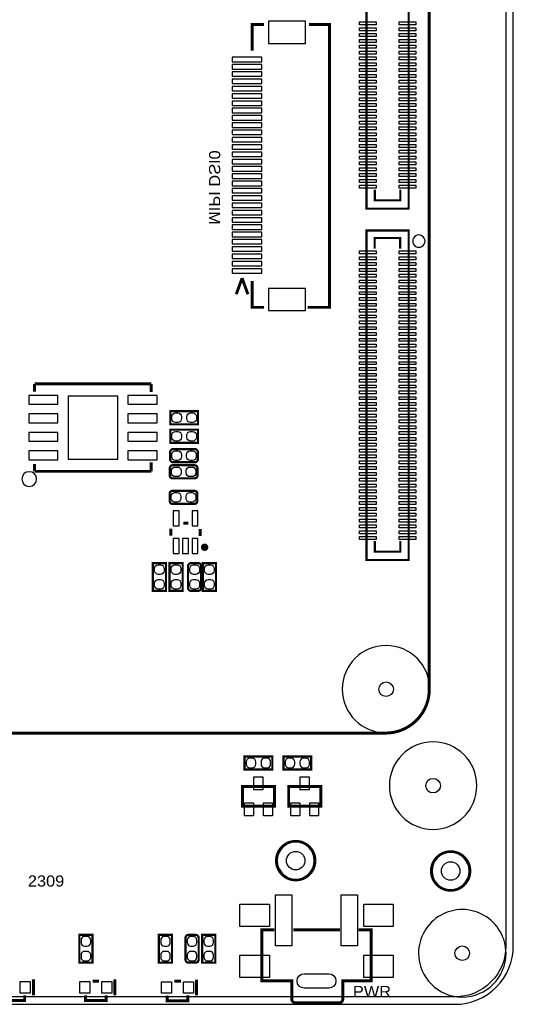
# Model space of a CAD drawing. Extents: x 0 to 160, y 0 to 118.
# Tile 7 of 13: x 126 to 160, y 0 to 68. Entities that reach past the tile are written whole.
import ezdxf

# ---------------------------------------------------------------- set-up
doc = ezdxf.new("R2010")
doc.units = 0
for name, color, linetype in [('BG_OUTLINE', 254, 'CONTINUOUS'), ('BG_SILKSCREEN_TOP', 9, 'CONTINUOUS'), ('PG_SILKSCREEN_BOTTOM', 12, 'CONTINUOUS'), ('PG_SILKSCREEN_TOP', 9, 'CONTINUOUS'), ('PIN_BOTTOM', 1, 'CONTINUOUS'), ('PIN_TOP', 110, 'CONTINUOUS'), ('RKI_ALL', 40, 'CONTINUOUS'), ('RKO_ALL', 23, 'CONTINUOUS'), ('RKO_BOTTOM', 23, 'CONTINUOUS'), ('RKO_TOP', 23, 'CONTINUOUS'), ('VKO_BOTTOM', 23, 'CONTINUOUS'), ('VKO_TOP', 23, 'CONTINUOUS')]:
    doc.layers.add(name, color=color, linetype=linetype)

msp = doc.modelspace()

# ---------------------------------------------------------------- linework, layer by layer
at = {"layer": 'BG_OUTLINE'}
msp.add_lwpolyline([(3.999992, 0), (155.999688, 0, 0.414214), (159.99968, 3.999992), (159.99968, 111.999776, 0.414214), (155.999688, 115.999768), (151.13, 115.999768), (150.416768, 116.713), (141.224, 116.713), (140.510768, 115.999768), (50.165, 115.999768), (49.735232, 115.57), (43.228768, 115.57), (42.799, 115.999768), (15.748, 115.999768), (15.415768, 116.332), (13.921232, 116.332), (13.589, 115.999768), (3.999992, 115.999768, 0.414214), (0, 111.999776), (0, 3.999992, 0.414214)], format="xyb", close=True, dxfattribs=at)
at = {"layer": 'BG_SILKSCREEN_TOP', "const_width": 0.2032}
msp.add_lwpolyline([(144.290923, 83.60664), (151.237823, 83.60664, -0.414214), (154.237055, 80.607408), (154.237055, 21.603462, -0.414214), (151.238077, 18.604484), (102.234873, 18.604484, -0.414214), (99.236403, 21.602954), (99.236403, 80.60563, -0.414214), (102.236397, 83.605624), (144.289907, 83.605624, 0.414214), (144.290923, 83.60664)], format="xyb", dxfattribs=at)
at = {"layer": 'PG_SILKSCREEN_BOTTOM'}
for points, const_width in [([(142.097785, 65.406397), (142.097785, 67.206393), (142.897784, 67.206393)], 0.2), ([(145.897778, 47.806407), (147.397775, 47.806407), (147.397775, 67.206393), (145.997778, 67.206393)], 0.2), ([(141.397787, 49.806403), (140.997788, 48.706405)], 0.2), ([(141.797786, 48.706405), (141.397787, 49.806403)], 0.2), ([(142.097785, 49.606403), (142.097785, 47.806407), (142.897784, 47.806407)], 0.2), ([(135.165592, 42.557192), (127.165608, 42.557192)], 0.199898), ([(127.165608, 42.557192), (127.165608, 42.020998)], 0.199898), ([(135.165592, 41.995598), (135.165592, 42.557192)], 0.199898), ([(138.373028, 39.783512), (136.473006, 39.783512), (136.473006, 40.683688), (138.373028, 40.683688), (138.373028, 39.783512)], 0.1524), ([(136.473006, 39.413688), (138.373028, 39.413688), (138.373028, 38.513512), (136.473006, 38.513512), (136.473006, 39.413688)], 0.1524), ([(127.165608, 36.557204), (127.165608, 37.067998)], 0.199898), ([(135.165592, 37.169598), (135.165592, 36.557204)], 0.199898), ([(135.165592, 36.557204), (127.165608, 36.557204)], 0.199898), ([(137.701401, 33.007808), (137.362311, 33.007808)], 0.2032), ([(136.518523, 32.619188), (136.518523, 32.140906)], 0.2032), ([(138.518519, 32.608774), (138.518519, 32.130492)], 0.2032), ([(135.278495, 28.361589), (135.278495, 30.261611), (136.178671, 30.261611), (136.178671, 28.361589), (135.278495, 28.361589)], 0.1524), ([(137.321671, 30.261611), (137.321671, 28.361589), (136.421495, 28.361589), (136.421495, 30.261611), (137.321671, 30.261611)], 0.1524), ([(138.707495, 28.361589), (138.707495, 30.261611), (139.607671, 30.261611), (139.607671, 28.361589), (138.707495, 28.361589)], 0.1524)]:
    msp.add_lwpolyline(points, dxfattribs=dict(at, const_width=const_width))
for points, const_width in [([(138.160811, 37.183695), (136.667189, 37.183695, -0.414214), (136.463989, 37.386895), (136.463989, 37.880671, -0.414214), (136.667189, 38.083871), (138.160811, 38.083871, -0.414214), (138.364011, 37.880671), (138.364011, 37.386895, -0.414214), (138.160811, 37.183695)], 0.1524), ([(138.135411, 36.075112), (136.641789, 36.075112, -0.414214), (136.438589, 36.278312), (136.438589, 36.772088, -0.414214), (136.641789, 36.975288), (138.135411, 36.975288, -0.414214), (138.338611, 36.772088), (138.338611, 36.278312, -0.414214), (138.135411, 36.075112)], 0.1524), ([(138.126394, 34.322512), (136.632772, 34.322512, -0.414214), (136.429572, 34.525712), (136.429572, 35.019488, -0.414214), (136.632772, 35.222688), (138.126394, 35.222688, -0.414214), (138.329594, 35.019488), (138.329594, 34.525712, -0.414214), (138.126394, 34.322512)], 0.1524), ([(138.953113, 31.348172, 1), (138.699113, 31.348172, 1), (138.953113, 31.348172)], 0.254), ([(138.591671, 30.058411), (138.591671, 28.564789, -0.414214), (138.388471, 28.361589), (137.894695, 28.361589, -0.414214), (137.691495, 28.564789), (137.691495, 30.058411, -0.414214), (137.894695, 30.261611), (138.388471, 30.261611, -0.414214), (138.591671, 30.058411)], 0.1524), ([(146.421983, 9.8552, 1), (143.729583, 9.8552, 1), (146.421983, 9.8552)], 0.1524)]:
    msp.add_lwpolyline(points, format="xyb", dxfattribs=dict(at, const_width=const_width))
msp.add_lwpolyline([(127.3048, 36.026598, 1), (126.2888, 36.026598, 1)], format="xyb", close=True, dxfattribs=at)
at = {"layer": 'PG_SILKSCREEN_TOP'}
for points, const_width in [([(152.826161, 77.167943), (152.826161, 54.577945), (149.936175, 54.577945), (149.936175, 77.177951), (152.826161, 77.177951), (152.826161, 77.167943)], 0.150012), ([(152.25616, 55.877943), (152.25616, 55.147947), (150.506176, 55.147947), (150.506176, 55.88795)], 0.150012), ([(152.824129, 53.068169), (152.824129, 30.478171), (149.934143, 30.478171), (149.934143, 53.078177), (152.824129, 53.078177), (152.824129, 53.068169)], 0.150012), ([(152.24412, 51.838174), (152.24412, 52.56817), (150.494136, 52.56817), (150.494136, 51.828167)], 0.150012), ([(152.254128, 31.778169), (152.254128, 31.048173), (150.504144, 31.048173), (150.504144, 31.788176)], 0.150012), ([(143.469411, 17.001871), (141.569389, 17.001871), (141.569389, 16.101695), (143.469411, 16.101695), (143.469411, 17.001871)], 0.1524), ([(146.136411, 17.001871), (144.236389, 17.001871), (144.236389, 16.101695), (146.136411, 16.101695), (146.136411, 17.001871)], 0.1524), ([(141.419402, 13.590778), (143.619398, 13.590778), (143.619398, 14.940788), (141.419402, 14.940788), (141.419402, 13.590778)], 0.2), ([(144.594402, 13.590778), (146.794398, 13.590778), (146.794398, 14.940788), (144.594402, 14.940788), (144.594402, 13.590778)], 0.2), ([(131.133088, 2.859989), (131.133088, 4.760011), (130.232912, 4.760011), (130.232912, 2.859989), (131.133088, 2.859989)], 0.1524), ([(136.594088, 2.859989), (136.594088, 4.760011), (135.693912, 4.760011), (135.693912, 2.859989), (136.594088, 2.859989)], 0.1524), ([(138.661394, 4.760011), (138.661394, 2.859989), (139.56157, 2.859989), (139.56157, 4.760011), (138.661394, 4.760011)], 0.1524), ([(148.122894, 5.102784), (144.902885, 5.102784)], 0.2), ([(127.086487, 1.704391), (127.086487, 0.624408)], 0.2), ([(131.594479, 1.594409), (131.144493, 1.594409)], 0.2), ([(132.674487, 1.704391), (132.674487, 0.624408)], 0.2), ([(137.196881, 1.580007), (136.746894, 1.580007)], 0.2), ([(138.276889, 1.689989), (138.276889, 0.610006)], 0.2), ([(126.486488, 0.624408), (126.486488, 0.254406), (125.066501, 0.254406), (125.066501, 0.614401)], 0.2), ([(132.074488, 0.624408), (132.074488, 0.254406), (130.654476, 0.254406), (130.654476, 0.614401)], 0.2), ([(137.67689, 0.610006), (137.67689, 0.240005), (136.256878, 0.240005), (136.256878, 0.599999)], 0.2)]:
    msp.add_lwpolyline(points, dxfattribs=dict(at, const_width=const_width))
msp.add_lwpolyline([(153.948435, 52.348181, 1), (153.09983, 52.34817, 1)], format="xyb", close=True, dxfattribs=at)
for points, const_width in [([(157.0482, 9.144, 1), (154.3558, 9.144, 1), (157.0482, 9.144)], 0.1524), ([(137.518394, 4.556811), (137.518394, 3.063189, 0.414214), (137.721594, 2.859989), (138.21537, 2.859989, 0.414214), (138.41857, 3.063189), (138.41857, 4.556811, 0.414214), (138.21537, 4.760011), (137.721594, 4.760011, 0.414214), (137.518394, 4.556811)], 0.1524), ([(149.392894, 5.102784), (150.252887, 5.102784), (150.252887, 1.602791), (148.302878, 1.602791), (148.302878, 0.352781, -0.414182), (148.052892, 0.102794), (145.052898, 0.102794, -0.414201), (144.802885, 0.352781), (144.802885, 1.602791), (142.752877, 1.602791), (142.752877, 5.102784), (143.612895, 5.102784)], 0.2)]:
    msp.add_lwpolyline(points, format="xyb", dxfattribs=dict(at, const_width=const_width))
at = {"layer": 'PIN_BOTTOM'}
for points in [[(143.201288, 65.902205), (145.741288, 65.902205), (145.741288, 67.426205), (143.201288, 67.426205)], [(140.709472, 64.654201), (142.741472, 64.654201), (142.741472, 64.959001), (140.709472, 64.959001)], [(140.709472, 64.154202), (142.741472, 64.154202), (142.741472, 64.459002), (140.709472, 64.459002)], [(140.709472, 63.654203), (142.741472, 63.654203), (142.741472, 63.959003), (140.709472, 63.959003)], [(140.709472, 63.154204), (142.741472, 63.154204), (142.741472, 63.459004), (140.709472, 63.459004)], [(140.709472, 62.654205), (142.741472, 62.654205), (142.741472, 62.959005), (140.709472, 62.959005)], [(140.709472, 62.154206), (142.741472, 62.154206), (142.741472, 62.459006), (140.709472, 62.459006)], [(140.709472, 61.654207), (142.741472, 61.654207), (142.741472, 61.959007), (140.709472, 61.959007)], [(140.709472, 61.154005), (142.741472, 61.154005), (142.741472, 61.458805), (140.709472, 61.458805)], [(140.709472, 60.653905), (142.741472, 60.653905), (142.741472, 60.958705), (140.709472, 60.958705)], [(140.709472, 60.153804), (142.741472, 60.153804), (142.741472, 60.458604), (140.709472, 60.458604)], [(140.709472, 59.653703), (142.741472, 59.653703), (142.741472, 59.958503), (140.709472, 59.958503)], [(140.709472, 59.153501), (142.741472, 59.153501), (142.741472, 59.458301), (140.709472, 59.458301)], [(140.709472, 58.653401), (142.741472, 58.653401), (142.741472, 58.958201), (140.709472, 58.958201)], [(140.709472, 58.1533), (142.741472, 58.1533), (142.741472, 58.4581), (140.709472, 58.4581)], [(140.709472, 57.653199), (142.741472, 57.653199), (142.741472, 57.957999), (140.709472, 57.957999)], [(140.709472, 57.152997), (142.741472, 57.152997), (142.741472, 57.457797), (140.709472, 57.457797)], [(140.709472, 56.652897), (142.741472, 56.652897), (142.741472, 56.957697), (140.709472, 56.957697)], [(140.709472, 56.152796), (142.741472, 56.152796), (142.741472, 56.457596), (140.709472, 56.457596)], [(140.709472, 55.652594), (142.741472, 55.652594), (142.741472, 55.957394), (140.709472, 55.957394)], [(140.709472, 55.152493), (142.741472, 55.152493), (142.741472, 55.457293), (140.709472, 55.457293)], [(140.709472, 54.652393), (142.741472, 54.652393), (142.741472, 54.957193), (140.709472, 54.957193)], [(140.709472, 54.152292), (142.741472, 54.152292), (142.741472, 54.457092), (140.709472, 54.457092)], [(140.709472, 53.65209), (142.741472, 53.65209), (142.741472, 53.95689), (140.709472, 53.95689)], [(140.709472, 53.151989), (142.741472, 53.151989), (142.741472, 53.456789), (140.709472, 53.456789)], [(140.709472, 52.651889), (142.741472, 52.651889), (142.741472, 52.956689), (140.709472, 52.956689)], [(140.709472, 52.151788), (142.741472, 52.151788), (142.741472, 52.456588), (140.709472, 52.456588)], [(140.709472, 51.651611), (142.741472, 51.651611), (142.741472, 51.956411), (140.709472, 51.956411)], [(140.709472, 51.151511), (142.741472, 51.151511), (142.741472, 51.456311), (140.709472, 51.456311)], [(140.709472, 50.65141), (142.741472, 50.65141), (142.741472, 50.95621), (140.709472, 50.95621)], [(140.709472, 50.151309), (142.741472, 50.151309), (142.741472, 50.456109), (140.709472, 50.456109)], [(143.213988, 47.580702), (145.753988, 47.580702), (145.753988, 49.104702), (143.213988, 49.104702)], [(126.762205, 41.157398), (128.768805, 41.157398), (128.768805, 41.766998), (126.762205, 41.766998)], [(129.4638, 41.716198), (129.4638, 37.398198), (132.8674, 37.398198), (132.8674, 41.716198)], [(133.562395, 41.157398), (135.568995, 41.157398), (135.568995, 41.766998), (133.562395, 41.766998)], [(126.762205, 39.887398), (128.768805, 39.887398), (128.768805, 40.496998), (126.762205, 40.496998)], [(133.562395, 39.887398), (135.568995, 39.887398), (135.568995, 40.496998), (133.562395, 40.496998)], [(126.762205, 38.617398), (128.768805, 38.617398), (128.768805, 39.226998), (126.762205, 39.226998)], [(133.562395, 38.617398), (135.568995, 38.617398), (135.568995, 39.226998), (133.562395, 39.226998)], [(126.762205, 37.347398), (128.768805, 37.347398), (128.768805, 37.956998), (126.762205, 37.956998)], [(133.562395, 37.347398), (135.568995, 37.347398), (135.568995, 37.956998), (133.562395, 37.956998)], [(137.072497, 32.82696), (137.072497, 33.84296), (136.666097, 33.84296), (136.666097, 32.82696)], [(138.372469, 32.82696), (138.372469, 33.84296), (137.966069, 33.84296), (137.966069, 32.82696)], [(137.072497, 30.92704), (137.072497, 31.94304), (136.666097, 31.94304), (136.666097, 30.92704)], [(137.722483, 30.92704), (137.722483, 31.94304), (137.316083, 31.94304), (137.316083, 30.92704)], [(138.372469, 30.92704), (138.372469, 31.94304), (137.966069, 31.94304), (137.966069, 30.92704)]]:
    msp.add_lwpolyline(points, close=True, dxfattribs=at)
for points in [[(136.991217, 39.9034), (136.838817, 39.9034, -0.414214), (136.584817, 40.1574), (136.584817, 40.3098, -0.414214), (136.838817, 40.5638), (136.991217, 40.5638, -0.414214), (137.245217, 40.3098), (137.245217, 40.1574, -0.414214)], [(138.007217, 39.9034), (137.854817, 39.9034, -0.414214), (137.600817, 40.1574), (137.600817, 40.3098, -0.414214), (137.854817, 40.5638), (138.007217, 40.5638, -0.414214), (138.261217, 40.3098), (138.261217, 40.1574, -0.414214)], [(136.838817, 39.2938), (136.991217, 39.2938, -0.414214), (137.245217, 39.0398), (137.245217, 38.8874, -0.414214), (136.991217, 38.6334), (136.838817, 38.6334, -0.414214), (136.584817, 38.8874), (136.584817, 39.0398, -0.414214)], [(137.854817, 39.2938), (138.007217, 39.2938, -0.414214), (138.261217, 39.0398), (138.261217, 38.8874, -0.414214), (138.007217, 38.6334), (137.854817, 38.6334, -0.414214), (137.600817, 38.8874), (137.600817, 39.0398, -0.414214)], [(136.9822, 37.303583), (136.8298, 37.303583, -0.414214), (136.5758, 37.557583), (136.5758, 37.709983, -0.414214), (136.8298, 37.963983), (136.9822, 37.963983, -0.414214), (137.2362, 37.709983), (137.2362, 37.557583, -0.414214)], [(137.9982, 37.303583), (137.8458, 37.303583, -0.414214), (137.5918, 37.557583), (137.5918, 37.709983, -0.414214), (137.8458, 37.963983), (137.9982, 37.963983, -0.414214), (138.2522, 37.709983), (138.2522, 37.557583, -0.414214)], [(136.9568, 36.195), (136.8044, 36.195, -0.414214), (136.5504, 36.449), (136.5504, 36.6014, -0.414214), (136.8044, 36.8554), (136.9568, 36.8554, -0.414214), (137.2108, 36.6014), (137.2108, 36.449, -0.414214)], [(137.9728, 36.195), (137.8204, 36.195, -0.414214), (137.5664, 36.449), (137.5664, 36.6014, -0.414214), (137.8204, 36.8554), (137.9728, 36.8554, -0.414214), (138.2268, 36.6014), (138.2268, 36.449, -0.414214)], [(136.947783, 34.4424), (136.795383, 34.4424, -0.414214), (136.541383, 34.6964), (136.541383, 34.8488, -0.414214), (136.795383, 35.1028), (136.947783, 35.1028, -0.414214), (137.201783, 34.8488), (137.201783, 34.6964, -0.414214)], [(137.963783, 34.4424), (137.811383, 34.4424, -0.414214), (137.557383, 34.6964), (137.557383, 34.8488, -0.414214), (137.811383, 35.1028), (137.963783, 35.1028, -0.414214), (138.217783, 34.8488), (138.217783, 34.6964, -0.414214)], [(135.398383, 29.7434), (135.398383, 29.8958, -0.414214), (135.652383, 30.1498), (135.804783, 30.1498, -0.414214), (136.058783, 29.8958), (136.058783, 29.7434, -0.414214), (135.804783, 29.4894), (135.652383, 29.4894, -0.414214)], [(137.201783, 29.8958), (137.201783, 29.7434, -0.414214), (136.947783, 29.4894), (136.795383, 29.4894, -0.414214), (136.541383, 29.7434), (136.541383, 29.8958, -0.414214), (136.795383, 30.1498), (136.947783, 30.1498, -0.414214)], [(138.471783, 29.8958), (138.471783, 29.7434, -0.414214), (138.217783, 29.4894), (138.065383, 29.4894, -0.414214), (137.811383, 29.7434), (137.811383, 29.8958, -0.414214), (138.065383, 30.1498), (138.217783, 30.1498, -0.414214)], [(138.827383, 29.7434), (138.827383, 29.8958, -0.414214), (139.081383, 30.1498), (139.233783, 30.1498, -0.414214), (139.487783, 29.8958), (139.487783, 29.7434, -0.414214), (139.233783, 29.4894), (139.081383, 29.4894, -0.414214)], [(135.398383, 28.7274), (135.398383, 28.8798, -0.414214), (135.652383, 29.1338), (135.804783, 29.1338, -0.414214), (136.058783, 28.8798), (136.058783, 28.7274, -0.414214), (135.804783, 28.4734), (135.652383, 28.4734, -0.414214)], [(137.201783, 28.8798), (137.201783, 28.7274, -0.414214), (136.947783, 28.4734), (136.795383, 28.4734, -0.414214), (136.541383, 28.7274), (136.541383, 28.8798, -0.414214), (136.795383, 29.1338), (136.947783, 29.1338, -0.414214)], [(138.471783, 28.8798), (138.471783, 28.7274, -0.414214), (138.217783, 28.4734), (138.065383, 28.4734, -0.414214), (137.811383, 28.7274), (137.811383, 28.8798, -0.414214), (138.065383, 29.1338), (138.217783, 29.1338, -0.414214)], [(138.827383, 28.7274), (138.827383, 28.8798, -0.414214), (139.081383, 29.1338), (139.233783, 29.1338, -0.414214), (139.487783, 28.8798), (139.487783, 28.7274, -0.414214), (139.233783, 28.4734), (139.081383, 28.4734, -0.414214)], [(147.341082, 1.107491), (145.664682, 1.107491, -1), (145.664682, 2.098091), (147.341082, 2.098091, -1)]]:
    msp.add_lwpolyline(points, format="xyb", close=True, dxfattribs=at)
for centre, radius in [((151.273383, 21.6154), 0.499999), ((154.499691, 14.99997), 0.499999), ((145.075783, 9.8552), 0.635), ((156.499687, 3.499993), 0.499999)]:
    msp.add_circle(centre, radius, dxfattribs=at)
at = {"layer": 'PIN_TOP'}
for points in [[(150.602671, 67.379545), (150.602671, 67.176345), (149.459671, 67.176345), (149.459671, 67.379545)], [(150.602671, 66.979546), (150.602671, 66.776346), (149.459671, 66.776346), (149.459671, 66.979546)], [(152.169647, 67.176345), (152.169647, 67.379545), (153.312647, 67.379545), (153.312647, 67.176345)], [(152.169647, 66.776346), (152.169647, 66.979546), (153.312647, 66.979546), (153.312647, 66.776346)], [(150.602671, 66.579547), (150.602671, 66.376347), (149.459671, 66.376347), (149.459671, 66.579547)], [(152.169647, 66.376347), (152.169647, 66.579547), (153.312647, 66.579547), (153.312647, 66.376347)], [(150.602671, 66.179548), (150.602671, 65.976348), (149.459671, 65.976348), (149.459671, 66.179548)], [(150.602671, 65.779548), (150.602671, 65.576348), (149.459671, 65.576348), (149.459671, 65.779548)], [(152.169647, 65.976348), (152.169647, 66.179548), (153.312647, 66.179548), (153.312647, 65.976348)], [(152.169647, 65.576348), (152.169647, 65.779548), (153.312647, 65.779548), (153.312647, 65.576348)], [(150.602671, 65.379549), (150.602671, 65.176349), (149.459671, 65.176349), (149.459671, 65.379549)], [(150.602671, 64.97955), (150.602671, 64.77635), (149.459671, 64.77635), (149.459671, 64.97955)], [(152.169647, 65.176349), (152.169647, 65.379549), (153.312647, 65.379549), (153.312647, 65.176349)], [(152.169647, 64.77635), (152.169647, 64.97955), (153.312647, 64.97955), (153.312647, 64.77635)], [(150.602671, 64.579551), (150.602671, 64.376351), (149.459671, 64.376351), (149.459671, 64.579551)], [(150.602671, 64.179552), (150.602671, 63.976352), (149.459671, 63.976352), (149.459671, 64.179552)], [(152.169647, 64.376351), (152.169647, 64.579551), (153.312647, 64.579551), (153.312647, 64.376351)], [(152.169647, 63.976352), (152.169647, 64.179552), (153.312647, 64.179552), (153.312647, 63.976352)], [(150.602671, 63.779552), (150.602671, 63.576352), (149.459671, 63.576352), (149.459671, 63.779552)], [(152.169647, 63.576352), (152.169647, 63.779552), (153.312647, 63.779552), (153.312647, 63.576352)], [(150.602671, 63.379553), (150.602671, 63.176353), (149.459671, 63.176353), (149.459671, 63.379553)], [(150.602671, 62.979554), (150.602671, 62.776354), (149.459671, 62.776354), (149.459671, 62.979554)], [(152.169647, 63.176353), (152.169647, 63.379553), (153.312647, 63.379553), (153.312647, 63.176353)], [(152.169647, 62.776354), (152.169647, 62.979554), (153.312647, 62.979554), (153.312647, 62.776354)], [(150.602671, 62.579555), (150.602671, 62.376355), (149.459671, 62.376355), (149.459671, 62.579555)], [(150.602671, 62.179556), (150.602671, 61.976356), (149.459671, 61.976356), (149.459671, 62.179556)], [(152.169647, 62.376355), (152.169647, 62.579555), (153.312647, 62.579555), (153.312647, 62.376355)], [(152.169647, 61.976356), (152.169647, 62.179556), (153.312647, 62.179556), (153.312647, 61.976356)], [(150.602671, 61.779556), (150.602671, 61.576356), (149.459671, 61.576356), (149.459671, 61.779556)], [(152.169647, 61.576356), (152.169647, 61.779556), (153.312647, 61.779556), (153.312647, 61.576356)], [(150.602671, 61.379557), (150.602671, 61.176357), (149.459671, 61.176357), (149.459671, 61.379557)], [(150.602671, 60.979558), (150.602671, 60.776358), (149.459671, 60.776358), (149.459671, 60.979558)], [(152.169647, 61.176357), (152.169647, 61.379557), (153.312647, 61.379557), (153.312647, 61.176357)], [(152.169647, 60.776358), (152.169647, 60.979558), (153.312647, 60.979558), (153.312647, 60.776358)], [(150.602671, 60.579559), (150.602671, 60.376359), (149.459671, 60.376359), (149.459671, 60.579559)], [(150.602671, 60.17956), (150.602671, 59.97636), (149.459671, 59.97636), (149.459671, 60.17956)], [(152.169647, 60.376359), (152.169647, 60.579559), (153.312647, 60.579559), (153.312647, 60.376359)], [(152.169647, 59.97636), (152.169647, 60.17956), (153.312647, 60.17956), (153.312647, 59.97636)], [(150.602671, 59.77956), (150.602671, 59.57636), (149.459671, 59.57636), (149.459671, 59.77956)], [(152.169647, 59.57636), (152.169647, 59.77956), (153.312647, 59.77956), (153.312647, 59.57636)], [(150.602671, 59.379536), (150.602671, 59.176336), (149.459671, 59.176336), (149.459671, 59.379536)], [(150.602671, 58.979537), (150.602671, 58.776337), (149.459671, 58.776337), (149.459671, 58.979537)], [(152.169647, 59.176336), (152.169647, 59.379536), (153.312647, 59.379536), (153.312647, 59.176336)], [(152.169647, 58.776337), (152.169647, 58.979537), (153.312647, 58.979537), (153.312647, 58.776337)], [(150.602671, 58.579537), (150.602671, 58.376337), (149.459671, 58.376337), (149.459671, 58.579537)], [(150.602671, 58.179538), (150.602671, 57.976338), (149.459671, 57.976338), (149.459671, 58.179538)], [(152.169647, 58.376337), (152.169647, 58.579537), (153.312647, 58.579537), (153.312647, 58.376337)], [(152.169647, 57.976338), (152.169647, 58.179538), (153.312647, 58.179538), (153.312647, 57.976338)], [(150.602671, 57.779539), (150.602671, 57.576339), (149.459671, 57.576339), (149.459671, 57.779539)], [(152.169647, 57.576339), (152.169647, 57.779539), (153.312647, 57.779539), (153.312647, 57.576339)], [(150.602671, 57.37954), (150.602671, 57.17634), (149.459671, 57.17634), (149.459671, 57.37954)], [(150.602671, 56.979541), (150.602671, 56.776341), (149.459671, 56.776341), (149.459671, 56.979541)], [(152.169647, 57.17634), (152.169647, 57.37954), (153.312647, 57.37954), (153.312647, 57.17634)], [(152.169647, 56.776341), (152.169647, 56.979541), (153.312647, 56.979541), (153.312647, 56.776341)], [(150.602671, 56.579541), (150.602671, 56.376341), (149.459671, 56.376341), (149.459671, 56.579541)], [(150.602671, 56.179542), (150.602671, 55.976342), (149.459671, 55.976342), (149.459671, 56.179542)], [(152.169647, 56.376341), (152.169647, 56.579541), (153.312647, 56.579541), (153.312647, 56.376341)], [(152.169647, 55.976342), (152.169647, 56.179542), (153.312647, 56.179542), (153.312647, 55.976342)], [(150.600639, 51.67978), (150.600639, 51.47658), (149.457639, 51.47658), (149.457639, 51.67978)], [(152.167615, 51.47658), (152.167615, 51.67978), (153.310615, 51.67978), (153.310615, 51.47658)], [(150.600639, 51.279781), (150.600639, 51.076581), (149.457639, 51.076581), (149.457639, 51.279781)], [(150.600639, 50.879781), (150.600639, 50.676581), (149.457639, 50.676581), (149.457639, 50.879781)], [(152.167615, 51.076581), (152.167615, 51.279781), (153.310615, 51.279781), (153.310615, 51.076581)], [(152.167615, 50.676581), (152.167615, 50.879781), (153.310615, 50.879781), (153.310615, 50.676581)], [(150.600639, 50.479782), (150.600639, 50.276582), (149.457639, 50.276582), (149.457639, 50.479782)], [(150.600639, 50.079783), (150.600639, 49.876583), (149.457639, 49.876583), (149.457639, 50.079783)], [(152.167615, 50.276582), (152.167615, 50.479782), (153.310615, 50.479782), (153.310615, 50.276582)], [(152.167615, 49.876583), (152.167615, 50.079783), (153.310615, 50.079783), (153.310615, 49.876583)], [(150.600639, 49.679784), (150.600639, 49.476584), (149.457639, 49.476584), (149.457639, 49.679784)], [(152.167615, 49.476584), (152.167615, 49.679784), (153.310615, 49.679784), (153.310615, 49.476584)], [(150.600639, 49.279785), (150.600639, 49.076585), (149.457639, 49.076585), (149.457639, 49.279785)], [(150.600639, 48.879785), (150.600639, 48.676585), (149.457639, 48.676585), (149.457639, 48.879785)], [(152.167615, 49.076585), (152.167615, 49.279785), (153.310615, 49.279785), (153.310615, 49.076585)], [(152.167615, 48.676585), (152.167615, 48.879785), (153.310615, 48.879785), (153.310615, 48.676585)], [(150.600639, 48.479786), (150.600639, 48.276586), (149.457639, 48.276586), (149.457639, 48.479786)], [(150.600639, 48.079762), (150.600639, 47.876562), (149.457639, 47.876562), (149.457639, 48.079762)], [(152.167615, 48.276586), (152.167615, 48.479786), (153.310615, 48.479786), (153.310615, 48.276586)], [(152.167615, 47.876562), (152.167615, 48.079762), (153.310615, 48.079762), (153.310615, 47.876562)], [(150.600639, 47.679762), (150.600639, 47.476562), (149.457639, 47.476562), (149.457639, 47.679762)], [(150.600639, 47.279763), (150.600639, 47.076563), (149.457639, 47.076563), (149.457639, 47.279763)], [(152.167615, 47.476562), (152.167615, 47.679762), (153.310615, 47.679762), (153.310615, 47.476562)], [(152.167615, 47.076563), (152.167615, 47.279763), (153.310615, 47.279763), (153.310615, 47.076563)], [(150.600639, 46.879764), (150.600639, 46.676564), (149.457639, 46.676564), (149.457639, 46.879764)], [(152.167615, 46.676564), (152.167615, 46.879764), (153.310615, 46.879764), (153.310615, 46.676564)], [(150.600639, 46.479765), (150.600639, 46.276565), (149.457639, 46.276565), (149.457639, 46.479765)], [(150.600639, 46.079766), (150.600639, 45.876566), (149.457639, 45.876566), (149.457639, 46.079766)], [(152.167615, 46.276565), (152.167615, 46.479765), (153.310615, 46.479765), (153.310615, 46.276565)], [(152.167615, 45.876566), (152.167615, 46.079766), (153.310615, 46.079766), (153.310615, 45.876566)], [(150.600639, 45.679766), (150.600639, 45.476566), (149.457639, 45.476566), (149.457639, 45.679766)], [(150.600639, 45.279767), (150.600639, 45.076567), (149.457639, 45.076567), (149.457639, 45.279767)], [(152.167615, 45.476566), (152.167615, 45.679766), (153.310615, 45.679766), (153.310615, 45.476566)], [(152.167615, 45.076567), (152.167615, 45.279767), (153.310615, 45.279767), (153.310615, 45.076567)], [(150.600639, 44.879768), (150.600639, 44.676568), (149.457639, 44.676568), (149.457639, 44.879768)], [(152.167615, 44.676568), (152.167615, 44.879768), (153.310615, 44.879768), (153.310615, 44.676568)], [(150.600639, 44.479769), (150.600639, 44.276569), (149.457639, 44.276569), (149.457639, 44.479769)], [(150.600639, 44.07977), (150.600639, 43.87657), (149.457639, 43.87657), (149.457639, 44.07977)], [(152.167615, 44.276569), (152.167615, 44.479769), (153.310615, 44.479769), (153.310615, 44.276569)], [(152.167615, 43.87657), (152.167615, 44.07977), (153.310615, 44.07977), (153.310615, 43.87657)], [(150.600639, 43.67977), (150.600639, 43.47657), (149.457639, 43.47657), (149.457639, 43.67977)], [(150.600639, 43.279771), (150.600639, 43.076571), (149.457639, 43.076571), (149.457639, 43.279771)], [(152.167615, 43.47657), (152.167615, 43.67977), (153.310615, 43.67977), (153.310615, 43.47657)], [(152.167615, 43.076571), (152.167615, 43.279771), (153.310615, 43.279771), (153.310615, 43.076571)], [(150.600639, 42.879772), (150.600639, 42.676572), (149.457639, 42.676572), (149.457639, 42.879772)], [(152.167615, 42.676572), (152.167615, 42.879772), (153.310615, 42.879772), (153.310615, 42.676572)], [(150.600639, 42.479773), (150.600639, 42.276573), (149.457639, 42.276573), (149.457639, 42.479773)], [(150.600639, 42.079774), (150.600639, 41.876574), (149.457639, 41.876574), (149.457639, 42.079774)], [(152.167615, 42.276573), (152.167615, 42.479773), (153.310615, 42.479773), (153.310615, 42.276573)], [(152.167615, 41.876574), (152.167615, 42.079774), (153.310615, 42.079774), (153.310615, 41.876574)], [(150.600639, 41.679774), (150.600639, 41.476574), (149.457639, 41.476574), (149.457639, 41.679774)], [(150.600639, 41.279775), (150.600639, 41.076575), (149.457639, 41.076575), (149.457639, 41.279775)], [(152.167615, 41.476574), (152.167615, 41.679774), (153.310615, 41.679774), (153.310615, 41.476574)], [(152.167615, 41.076575), (152.167615, 41.279775), (153.310615, 41.279775), (153.310615, 41.076575)], [(150.600639, 40.879776), (150.600639, 40.676576), (149.457639, 40.676576), (149.457639, 40.879776)], [(152.167615, 40.676576), (152.167615, 40.879776), (153.310615, 40.879776), (153.310615, 40.676576)], [(150.600639, 40.479777), (150.600639, 40.276577), (149.457639, 40.276577), (149.457639, 40.479777)], [(150.600639, 40.079778), (150.600639, 39.876578), (149.457639, 39.876578), (149.457639, 40.079778)], [(152.167615, 40.276577), (152.167615, 40.479777), (153.310615, 40.479777), (153.310615, 40.276577)], [(152.167615, 39.876578), (152.167615, 40.079778), (153.310615, 40.079778), (153.310615, 39.876578)], [(150.600639, 39.679778), (150.600639, 39.476578), (149.457639, 39.476578), (149.457639, 39.679778)], [(150.600639, 39.279779), (150.600639, 39.076579), (149.457639, 39.076579), (149.457639, 39.279779)], [(152.167615, 39.476578), (152.167615, 39.679778), (153.310615, 39.679778), (153.310615, 39.476578)], [(152.167615, 39.076579), (152.167615, 39.279779), (153.310615, 39.279779), (153.310615, 39.076579)], [(150.600639, 38.87978), (150.600639, 38.67658), (149.457639, 38.67658), (149.457639, 38.87978)], [(152.167615, 38.67658), (152.167615, 38.87978), (153.310615, 38.87978), (153.310615, 38.67658)], [(150.600639, 38.479781), (150.600639, 38.276581), (149.457639, 38.276581), (149.457639, 38.479781)], [(150.600639, 38.079782), (150.600639, 37.876582), (149.457639, 37.876582), (149.457639, 38.079782)], [(152.167615, 38.276581), (152.167615, 38.479781), (153.310615, 38.479781), (153.310615, 38.276581)], [(152.167615, 37.876582), (152.167615, 38.079782), (153.310615, 38.079782), (153.310615, 37.876582)], [(150.600639, 37.679782), (150.600639, 37.476582), (149.457639, 37.476582), (149.457639, 37.679782)], [(150.600639, 37.279783), (150.600639, 37.076583), (149.457639, 37.076583), (149.457639, 37.279783)], [(152.167615, 37.476582), (152.167615, 37.679782), (153.310615, 37.679782), (153.310615, 37.476582)], [(152.167615, 37.076583), (152.167615, 37.279783), (153.310615, 37.279783), (153.310615, 37.076583)], [(150.600639, 36.879784), (150.600639, 36.676584), (149.457639, 36.676584), (149.457639, 36.879784)], [(150.600639, 36.479785), (150.600639, 36.276585), (149.457639, 36.276585), (149.457639, 36.479785)], [(152.167615, 36.676584), (152.167615, 36.879784), (153.310615, 36.879784), (153.310615, 36.676584)], [(152.167615, 36.276585), (152.167615, 36.479785), (153.310615, 36.479785), (153.310615, 36.276585)], [(150.600639, 36.079786), (150.600639, 35.876586), (149.457639, 35.876586), (149.457639, 36.079786)], [(152.167615, 35.876586), (152.167615, 36.079786), (153.310615, 36.079786), (153.310615, 35.876586)], [(150.600639, 35.679786), (150.600639, 35.476586), (149.457639, 35.476586), (149.457639, 35.679786)], [(150.600639, 35.279762), (150.600639, 35.076562), (149.457639, 35.076562), (149.457639, 35.279762)], [(152.167615, 35.476586), (152.167615, 35.679786), (153.310615, 35.679786), (153.310615, 35.476586)], [(152.167615, 35.076562), (152.167615, 35.279762), (153.310615, 35.279762), (153.310615, 35.076562)], [(150.600639, 34.879763), (150.600639, 34.676563), (149.457639, 34.676563), (149.457639, 34.879763)], [(150.600639, 34.479763), (150.600639, 34.276563), (149.457639, 34.276563), (149.457639, 34.479763)], [(152.167615, 34.676563), (152.167615, 34.879763), (153.310615, 34.879763), (153.310615, 34.676563)], [(152.167615, 34.276563), (152.167615, 34.479763), (153.310615, 34.479763), (153.310615, 34.276563)], [(150.600639, 34.079764), (150.600639, 33.876564), (149.457639, 33.876564), (149.457639, 34.079764)], [(152.167615, 33.876564), (152.167615, 34.079764), (153.310615, 34.079764), (153.310615, 33.876564)], [(150.600639, 33.679765), (150.600639, 33.476565), (149.457639, 33.476565), (149.457639, 33.679765)], [(150.600639, 33.279766), (150.600639, 33.076566), (149.457639, 33.076566), (149.457639, 33.279766)], [(152.167615, 33.476565), (152.167615, 33.679765), (153.310615, 33.679765), (153.310615, 33.476565)], [(152.167615, 33.076566), (152.167615, 33.279766), (153.310615, 33.279766), (153.310615, 33.076566)], [(150.600639, 32.879767), (150.600639, 32.676567), (149.457639, 32.676567), (149.457639, 32.879767)], [(150.600639, 32.479767), (150.600639, 32.276567), (149.457639, 32.276567), (149.457639, 32.479767)], [(152.167615, 32.676567), (152.167615, 32.879767), (153.310615, 32.879767), (153.310615, 32.676567)], [(152.167615, 32.276567), (152.167615, 32.479767), (153.310615, 32.479767), (153.310615, 32.276567)], [(150.600639, 32.079768), (150.600639, 31.876568), (149.457639, 31.876568), (149.457639, 32.079768)], [(152.167615, 31.876568), (152.167615, 32.079768), (153.310615, 32.079768), (153.310615, 31.876568)], [(142.2146, 14.721281), (142.2146, 15.610281), (142.8242, 15.610281), (142.8242, 14.721281)], [(145.3896, 14.721281), (145.3896, 15.610281), (145.9992, 15.610281), (145.9992, 14.721281)], [(141.564589, 12.921285), (141.564589, 13.810285), (142.174189, 13.810285), (142.174189, 12.921285)], [(142.864611, 12.921285), (142.864611, 13.810285), (143.474211, 13.810285), (143.474211, 12.921285)], [(144.739589, 12.921285), (144.739589, 13.810285), (145.349189, 13.810285), (145.349189, 12.921285)], [(146.039611, 12.921285), (146.039611, 13.810285), (146.649211, 13.810285), (146.649211, 12.921285)], [(143.694074, 7.505395), (144.811674, 7.505395), (144.811674, 4.000195), (143.694074, 4.000195)], [(148.19409, 7.505395), (149.31169, 7.505395), (149.31169, 4.000195), (148.19409, 4.000195)], [(141.236878, 6.864807), (143.268878, 6.864807), (143.268878, 5.340807), (141.236878, 5.340807)], [(149.736886, 6.864807), (151.768886, 6.864807), (151.768886, 5.340807), (149.736886, 5.340807)], [(141.236878, 3.364789), (143.268878, 3.364789), (143.268878, 1.840789), (141.236878, 1.840789)], [(149.736886, 3.364789), (151.768886, 3.364789), (151.768886, 1.840789), (149.736886, 1.840789)], [(126.183593, 1.558112), (126.869393, 1.558112), (126.869393, 0.770712), (126.183593, 0.770712)], [(130.271571, 1.558112), (130.957371, 1.558112), (130.957371, 0.770712), (130.271571, 0.770712)], [(131.771593, 1.558112), (132.457393, 1.558112), (132.457393, 0.770712), (131.771593, 0.770712)], [(135.873973, 1.54371), (136.559773, 1.54371), (136.559773, 0.75631), (135.873973, 0.75631)], [(137.373995, 1.54371), (138.059795, 1.54371), (138.059795, 0.75631), (137.373995, 0.75631)]]:
    msp.add_lwpolyline(points, close=True, dxfattribs=at)
for points in [[(142.0876, 16.881983), (141.9352, 16.881983, 0.414214), (141.6812, 16.627983), (141.6812, 16.475583, 0.414214), (141.9352, 16.221583), (142.0876, 16.221583, 0.414214), (142.3416, 16.475583), (142.3416, 16.627983, 0.414214)], [(143.1036, 16.881983), (142.9512, 16.881983, 0.414214), (142.6972, 16.627983), (142.6972, 16.475583, 0.414214), (142.9512, 16.221583), (143.1036, 16.221583, 0.414214), (143.3576, 16.475583), (143.3576, 16.627983, 0.414214)], [(144.7546, 16.881983), (144.6022, 16.881983, 0.414214), (144.3482, 16.627983), (144.3482, 16.475583, 0.414214), (144.6022, 16.221583), (144.7546, 16.221583, 0.414214), (145.0086, 16.475583), (145.0086, 16.627983, 0.414214)], [(145.7706, 16.881983), (145.6182, 16.881983, 0.414214), (145.3642, 16.627983), (145.3642, 16.475583, 0.414214), (145.6182, 16.221583), (145.7706, 16.221583, 0.414214), (146.0246, 16.475583), (146.0246, 16.627983, 0.414214)], [(131.0132, 4.2418), (131.0132, 4.3942, 0.414214), (130.7592, 4.6482), (130.6068, 4.6482, 0.414214), (130.3528, 4.3942), (130.3528, 4.2418, 0.414214), (130.6068, 3.9878), (130.7592, 3.9878, 0.414214)], [(136.4742, 4.2418), (136.4742, 4.3942, 0.414214), (136.2202, 4.6482), (136.0678, 4.6482, 0.414214), (135.8138, 4.3942), (135.8138, 4.2418, 0.414214), (136.0678, 3.9878), (136.2202, 3.9878, 0.414214)], [(137.638282, 4.3942), (137.638282, 4.2418, 0.414214), (137.892282, 3.9878), (138.044682, 3.9878, 0.414214), (138.298682, 4.2418), (138.298682, 4.3942, 0.414214), (138.044682, 4.6482), (137.892282, 4.6482, 0.414214)], [(138.781282, 4.3942), (138.781282, 4.2418, 0.414214), (139.035282, 3.9878), (139.187682, 3.9878, 0.414214), (139.441682, 4.2418), (139.441682, 4.3942, 0.414214), (139.187682, 4.6482), (139.035282, 4.6482, 0.414214)], [(131.0132, 3.2258), (131.0132, 3.3782, 0.414214), (130.7592, 3.6322), (130.6068, 3.6322, 0.414214), (130.3528, 3.3782), (130.3528, 3.2258, 0.414214), (130.6068, 2.9718), (130.7592, 2.9718, 0.414214)], [(136.4742, 3.2258), (136.4742, 3.3782, 0.414214), (136.2202, 3.6322), (136.0678, 3.6322, 0.414214), (135.8138, 3.3782), (135.8138, 3.2258, 0.414214), (136.0678, 2.9718), (136.2202, 2.9718, 0.414214)], [(137.638282, 3.3782), (137.638282, 3.2258, 0.414214), (137.892282, 2.9718), (138.044682, 2.9718, 0.414214), (138.298682, 3.2258), (138.298682, 3.3782, 0.414214), (138.044682, 3.6322), (137.892282, 3.6322, 0.414214)], [(138.781282, 3.3782), (138.781282, 3.2258, 0.414214), (139.035282, 2.9718), (139.187682, 2.9718, 0.414214), (139.441682, 3.2258), (139.441682, 3.3782, 0.414214), (139.187682, 3.6322), (139.035282, 3.6322, 0.414214)], [(147.341082, 1.107491), (145.664682, 1.107491, -1), (145.664682, 2.098091), (147.341082, 2.098091, -1)]]:
    msp.add_lwpolyline(points, format="xyb", close=True, dxfattribs=at)
for centre, radius in [((151.273383, 21.6154), 0.499999), ((154.499691, 14.99997), 0.499999), ((155.702, 9.144), 0.635), ((156.499687, 3.499993), 0.499999)]:
    msp.add_circle(centre, radius, dxfattribs=at)
at = {"layer": 'RKI_ALL'}
msp.add_lwpolyline([(155.999688, 0.508), (3.999992, 0.508, -0.414214), (0.508, 3.999992), (0.508, 111.999776, -0.414214), (3.999992, 115.491768), (13.799414, 115.491768), (14.131646, 115.824), (15.205354, 115.824), (15.537586, 115.491768), (42.588586, 115.491768), (43.018354, 115.062), (49.945646, 115.062), (50.375414, 115.491768), (140.721182, 115.491768), (141.434414, 116.205), (150.206354, 116.205), (150.919586, 115.491768), (155.999688, 115.491768, -0.414214), (159.49168, 111.999776), (159.49168, 3.999992, -0.414214)], format="xyb", close=True, dxfattribs=at)
at = {"layer": 'RKO_ALL'}
for points in [[(154.273402, 21.6154, 1), (148.273378, 21.615414, 1)], [(154.273402, 21.6154, 1), (148.273378, 21.615414, 1)], [(154.273402, 21.6154, 1), (148.273378, 21.615414, 1)], [(157.49971, 14.99997, 1), (151.499686, 14.999984, 1)], [(157.49971, 14.99997, 1), (151.499686, 14.999984, 1)], [(157.49971, 14.99997, 1), (151.499686, 14.999984, 1)], [(159.499681, 3.499993, 1), (153.499679, 3.500007, 1)], [(159.499681, 3.499993, 1), (153.499679, 3.500007, 1)], [(159.499681, 3.499993, 1), (153.499679, 3.500007, 1)]]:
    msp.add_lwpolyline(points, format="xyb", close=True, dxfattribs=at)
at = {"layer": 'RKO_BOTTOM'}
msp.add_lwpolyline([(146.345783, 9.8552, 1), (143.805783, 9.8552, 1)], format="xyb", close=True, dxfattribs=at)
at = {"layer": 'RKO_TOP'}
msp.add_lwpolyline([(156.972, 9.144, 1), (154.432, 9.144, 1)], format="xyb", close=True, dxfattribs=at)
at = {"layer": 'VKO_BOTTOM'}
msp.add_lwpolyline([(146.345783, 9.8552, 1), (143.805783, 9.8552, 1)], format="xyb", close=True, dxfattribs=at)
at = {"layer": 'VKO_TOP'}
msp.add_lwpolyline([(156.972, 9.144, 1), (154.432, 9.144, 1)], format="xyb", close=True, dxfattribs=at)

# ---------------------------------------------------------------- texts
at = {"layer": 'PG_SILKSCREEN_BOTTOM', "text_generation_flag": 2, "width": 1.1}
msp.add_text('MIPI DSI0', height=0.762, rotation=270, dxfattribs=at).set_placement((139.132183, 53.467))
at = {"layer": 'PG_SILKSCREEN_TOP', "width": 1.1}
for s, p in [('2309', (126.7079, 8.0772)), ('PWR', (148.999702, 0.499999))]:
    msp.add_text(s, height=0.762, dxfattribs=at).set_placement(p)

doc.saveas('drawing.dxf')
